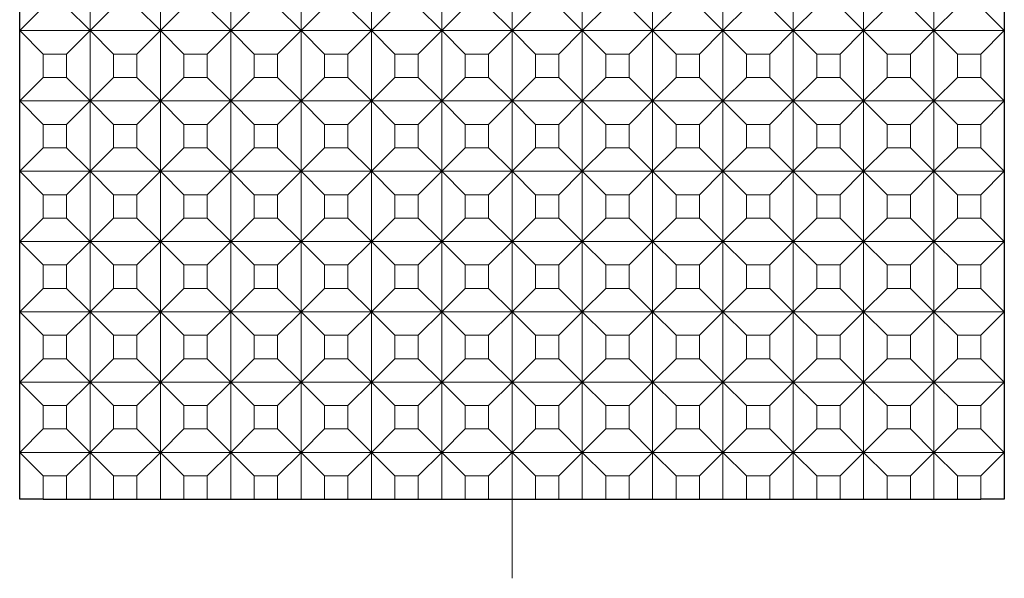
# Model space of a CAD drawing. Header units: millimetres. Extents: x -7 to 74.8, y -68.9 to 16.9.
# Tile 2 of 8: x 53.8 to 74.8, y -68.9 to -57. Entities that reach past the tile are written whole.
import ezdxf

# ---------------------------------------------------------------- set-up
doc = ezdxf.new("R2010")
doc.units = ezdxf.units.MM
doc.linetypes.add('CENTER2', pattern=[28.575, 19.05, -3.175, 3.175, -3.175])
for name, color, linetype, lineweight in [('CL', 1, 'CENTER2', 15), ('G', 3, 'Continuous', 18), ('W', 7, 'Continuous', 30)]:
    doc.layers.add(name, color=color, linetype=linetype, lineweight=lineweight)

msp = doc.modelspace()

# ---------------------------------------------------------------- linework, layer by layer
at = {"layer": 'CL', "ltscale": 0.3}
msp.add_line((64.3138, -21.5971), (64.3138, -68.937), dxfattribs=at)
at = {"layer": 'G', "ltscale": 25.4}
for p, q in [((55.3138, -55.7498), (55.3138, -57.2498)), ((56.8138, -55.7498), (56.8138, -57.2498)), ((58.3138, -55.7498), (58.3138, -57.2498)), ((59.8138, -55.7498), (59.8138, -57.2498)), ((61.3138, -55.7498), (61.3138, -57.2498)), ((62.8138, -55.7498), (62.8138, -57.2498)), ((64.3138, -55.7498), (64.3138, -57.2498)), ((65.8138, -55.7498), (65.8138, -57.2498)), ((67.3138, -55.7498), (67.3138, -57.2498)), ((68.8138, -55.7498), (68.8138, -57.2498)), ((70.3138, -55.7498), (70.3138, -57.2498)), ((71.8138, -55.7498), (71.8138, -57.2498)), ((73.3138, -55.7498), (73.3138, -57.2498)), ((54.3138, -56.7498), (53.8138, -57.2498)), ((55.3138, -57.2498), (54.8138, -56.7498)), ((55.8138, -56.7498), (55.3138, -57.2498)), ((56.8138, -57.2498), (56.3138, -56.7498)), ((57.3138, -56.7498), (56.8138, -57.2498)), ((58.3138, -57.2498), (57.8138, -56.7498)), ((58.8138, -56.7498), (58.3138, -57.2498)), ((59.8138, -57.2498), (59.3138, -56.7498)), ((60.3138, -56.7498), (59.8138, -57.2498)), ((61.3138, -57.2498), (60.8138, -56.7498)), ((61.8138, -56.7498), (61.3138, -57.2498)), ((62.8138, -57.2498), (62.3138, -56.7498)), ((63.3138, -56.7498), (62.8138, -57.2498)), ((64.3138, -57.2498), (63.8138, -56.7498)), ((64.8138, -56.7498), (64.3138, -57.2498)), ((65.8138, -57.2498), (65.3138, -56.7498)), ((66.3138, -56.7498), (65.8138, -57.2498)), ((67.3138, -57.2498), (66.8138, -56.7498)), ((67.8138, -56.7498), (67.3138, -57.2498)), ((68.8138, -57.2498), (68.3138, -56.7498)), ((69.3138, -56.7498), (68.8138, -57.2498)), ((70.3138, -57.2498), (69.8138, -56.7498)), ((70.8138, -56.7498), (70.3138, -57.2498)), ((71.8138, -57.2498), (71.3138, -56.7498)), ((72.3138, -56.7498), (71.8138, -57.2498)), ((73.3138, -57.2498), (72.8138, -56.7498)), ((73.8138, -56.7498), (73.3138, -57.2498)), ((74.8138, -57.2498), (74.3138, -56.7498)), ((53.8138, -57.2498), (54.3138, -57.7498)), ((55.3138, -57.2498), (53.8138, -57.2498)), ((54.8138, -57.7498), (55.3138, -57.2498)), ((56.8138, -57.2498), (55.3138, -57.2498)), ((55.3138, -57.2498), (55.3138, -58.7498)), ((55.3138, -57.2498), (55.8138, -57.7498)), ((56.3138, -57.7498), (56.8138, -57.2498)), ((58.3138, -57.2498), (56.8138, -57.2498)), ((56.8138, -57.2498), (56.8138, -58.7498)), ((56.8138, -57.2498), (57.3138, -57.7498)), ((57.8138, -57.7498), (58.3138, -57.2498)), ((59.8138, -57.2498), (58.3138, -57.2498)), ((58.3138, -57.2498), (58.3138, -58.7498)), ((58.3138, -57.2498), (58.8138, -57.7498)), ((59.3138, -57.7498), (59.8138, -57.2498)), ((61.3138, -57.2498), (59.8138, -57.2498)), ((59.8138, -57.2498), (59.8138, -58.7498)), ((59.8138, -57.2498), (60.3138, -57.7498)), ((60.8138, -57.7498), (61.3138, -57.2498)), ((62.8138, -57.2498), (61.3138, -57.2498)), ((61.3138, -57.2498), (61.3138, -58.7498)), ((61.3138, -57.2498), (61.8138, -57.7498)), ((62.3138, -57.7498), (62.8138, -57.2498)), ((64.3138, -57.2498), (62.8138, -57.2498)), ((62.8138, -57.2498), (62.8138, -58.7498)), ((62.8138, -57.2498), (63.3138, -57.7498)), ((63.8138, -57.7498), (64.3138, -57.2498)), ((65.8138, -57.2498), (64.3138, -57.2498)), ((64.3138, -57.2498), (64.3138, -58.7498)), ((64.3138, -57.2498), (64.8138, -57.7498)), ((65.3138, -57.7498), (65.8138, -57.2498)), ((67.3138, -57.2498), (65.8138, -57.2498)), ((65.8138, -57.2498), (65.8138, -58.7498)), ((65.8138, -57.2498), (66.3138, -57.7498)), ((66.8138, -57.7498), (67.3138, -57.2498)), ((68.8138, -57.2498), (67.3138, -57.2498)), ((67.3138, -57.2498), (67.3138, -58.7498)), ((67.3138, -57.2498), (67.8138, -57.7498)), ((68.3138, -57.7498), (68.8138, -57.2498)), ((70.3138, -57.2498), (68.8138, -57.2498)), ((68.8138, -57.2498), (68.8138, -58.7498)), ((68.8138, -57.2498), (69.3138, -57.7498)), ((69.8138, -57.7498), (70.3138, -57.2498)), ((71.8138, -57.2498), (70.3138, -57.2498)), ((70.3138, -57.2498), (70.3138, -58.7498)), ((70.3138, -57.2498), (70.8138, -57.7498)), ((71.3138, -57.7498), (71.8138, -57.2498)), ((73.3138, -57.2498), (71.8138, -57.2498)), ((71.8138, -57.2498), (71.8138, -58.7498)), ((71.8138, -57.2498), (72.3138, -57.7498)), ((72.8138, -57.7498), (73.3138, -57.2498)), ((74.8138, -57.2498), (73.3138, -57.2498)), ((73.3138, -57.2498), (73.3138, -58.7498)), ((73.3138, -57.2498), (73.8138, -57.7498)), ((74.3138, -57.7498), (74.8138, -57.2498)), ((54.3138, -57.7498), (54.3138, -58.2498)), ((54.8138, -57.7498), (54.3138, -57.7498)), ((54.8138, -57.7498), (54.8138, -58.2498)), ((56.3138, -57.7498), (55.8138, -57.7498)), ((55.8138, -57.7498), (55.8138, -58.2498)), ((56.3138, -57.7498), (56.3138, -58.2498)), ((57.8138, -57.7498), (57.3138, -57.7498)), ((57.3138, -57.7498), (57.3138, -58.2498)), ((57.8138, -57.7498), (57.8138, -58.2498)), ((59.3138, -57.7498), (58.8138, -57.7498)), ((58.8138, -57.7498), (58.8138, -58.2498)), ((59.3138, -57.7498), (59.3138, -58.2498)), ((60.8138, -57.7498), (60.3138, -57.7498)), ((60.3138, -57.7498), (60.3138, -58.2498)), ((60.8138, -57.7498), (60.8138, -58.2498)), ((62.3138, -57.7498), (61.8138, -57.7498)), ((61.8138, -57.7498), (61.8138, -58.2498)), ((62.3138, -57.7498), (62.3138, -58.2498)), ((63.8138, -57.7498), (63.3138, -57.7498)), ((63.3138, -57.7498), (63.3138, -58.2498)), ((63.8138, -57.7498), (63.8138, -58.2498)), ((65.3138, -57.7498), (64.8138, -57.7498)), ((64.8138, -57.7498), (64.8138, -58.2498)), ((65.3138, -57.7498), (65.3138, -58.2498)), ((66.8138, -57.7498), (66.3138, -57.7498)), ((66.3138, -57.7498), (66.3138, -58.2498)), ((66.8138, -57.7498), (66.8138, -58.2498)), ((68.3138, -57.7498), (67.8138, -57.7498)), ((67.8138, -57.7498), (67.8138, -58.2498)), ((68.3138, -57.7498), (68.3138, -58.2498)), ((69.8138, -57.7498), (69.3138, -57.7498)), ((69.3138, -57.7498), (69.3138, -58.2498)), ((69.8138, -57.7498), (69.8138, -58.2498)), ((71.3138, -57.7498), (70.8138, -57.7498)), ((70.8138, -57.7498), (70.8138, -58.2498)), ((71.3138, -57.7498), (71.3138, -58.2498)), ((72.8138, -57.7498), (72.3138, -57.7498)), ((72.3138, -57.7498), (72.3138, -58.2498)), ((72.8138, -57.7498), (72.8138, -58.2498)), ((74.3138, -57.7498), (73.8138, -57.7498)), ((73.8138, -57.7498), (73.8138, -58.2498)), ((74.3138, -58.2498), (74.3138, -57.7498)), ((54.3138, -58.2498), (53.8138, -58.7498)), ((54.8138, -58.2498), (54.3138, -58.2498)), ((55.3138, -58.7498), (54.8138, -58.2498)), ((55.8138, -58.2498), (55.3138, -58.7498)), ((56.3138, -58.2498), (55.8138, -58.2498)), ((56.8138, -58.7498), (56.3138, -58.2498)), ((57.3138, -58.2498), (56.8138, -58.7498)), ((57.8138, -58.2498), (57.3138, -58.2498)), ((58.3138, -58.7498), (57.8138, -58.2498)), ((58.8138, -58.2498), (58.3138, -58.7498)), ((59.3138, -58.2498), (58.8138, -58.2498)), ((59.8138, -58.7498), (59.3138, -58.2498)), ((60.3138, -58.2498), (59.8138, -58.7498)), ((60.8138, -58.2498), (60.3138, -58.2498)), ((61.3138, -58.7498), (60.8138, -58.2498)), ((61.8138, -58.2498), (61.3138, -58.7498)), ((62.3138, -58.2498), (61.8138, -58.2498)), ((62.8138, -58.7498), (62.3138, -58.2498)), ((63.3138, -58.2498), (62.8138, -58.7498)), ((63.8138, -58.2498), (63.3138, -58.2498)), ((64.3138, -58.7498), (63.8138, -58.2498)), ((64.8138, -58.2498), (64.3138, -58.7498)), ((65.3138, -58.2498), (64.8138, -58.2498)), ((65.8138, -58.7498), (65.3138, -58.2498)), ((66.3138, -58.2498), (65.8138, -58.7498)), ((66.8138, -58.2498), (66.3138, -58.2498)), ((67.3138, -58.7498), (66.8138, -58.2498)), ((67.8138, -58.2498), (67.3138, -58.7498)), ((68.3138, -58.2498), (67.8138, -58.2498)), ((68.8138, -58.7498), (68.3138, -58.2498)), ((69.3138, -58.2498), (68.8138, -58.7498)), ((69.8138, -58.2498), (69.3138, -58.2498)), ((70.3138, -58.7498), (69.8138, -58.2498)), ((70.8138, -58.2498), (70.3138, -58.7498)), ((71.3138, -58.2498), (70.8138, -58.2498)), ((71.8138, -58.7498), (71.3138, -58.2498)), ((72.3138, -58.2498), (71.8138, -58.7498)), ((72.8138, -58.2498), (72.3138, -58.2498)), ((73.3138, -58.7498), (72.8138, -58.2498)), ((73.8138, -58.2498), (73.3138, -58.7498)), ((74.3138, -58.2498), (73.8138, -58.2498)), ((74.8138, -58.7498), (74.3138, -58.2498)), ((53.8138, -58.7498), (54.3138, -59.2498)), ((55.3138, -58.7498), (53.8138, -58.7498)), ((54.8138, -59.2498), (55.3138, -58.7498)), ((56.8138, -58.7498), (55.3138, -58.7498)), ((55.3138, -58.7498), (55.3138, -60.2498)), ((55.3138, -58.7498), (55.8138, -59.2498)), ((56.3138, -59.2498), (56.8138, -58.7498)), ((58.3138, -58.7498), (56.8138, -58.7498)), ((56.8138, -58.7498), (56.8138, -60.2498)), ((56.8138, -58.7498), (57.3138, -59.2498)), ((57.8138, -59.2498), (58.3138, -58.7498)), ((59.8138, -58.7498), (58.3138, -58.7498)), ((58.3138, -58.7498), (58.3138, -60.2498)), ((58.3138, -58.7498), (58.8138, -59.2498)), ((59.3138, -59.2498), (59.8138, -58.7498)), ((61.3138, -58.7498), (59.8138, -58.7498)), ((59.8138, -58.7498), (59.8138, -60.2498)), ((59.8138, -58.7498), (60.3138, -59.2498)), ((60.8138, -59.2498), (61.3138, -58.7498)), ((62.8138, -58.7498), (61.3138, -58.7498)), ((61.3138, -58.7498), (61.3138, -60.2498)), ((61.3138, -58.7498), (61.8138, -59.2498)), ((62.3138, -59.2498), (62.8138, -58.7498)), ((64.3138, -58.7498), (62.8138, -58.7498)), ((62.8138, -58.7498), (62.8138, -60.2498)), ((62.8138, -58.7498), (63.3138, -59.2498)), ((63.8138, -59.2498), (64.3138, -58.7498)), ((65.8138, -58.7498), (64.3138, -58.7498)), ((64.3138, -58.7498), (64.3138, -60.2498)), ((64.3138, -58.7498), (64.8138, -59.2498)), ((65.3138, -59.2498), (65.8138, -58.7498)), ((67.3138, -58.7498), (65.8138, -58.7498)), ((65.8138, -58.7498), (65.8138, -60.2498)), ((65.8138, -58.7498), (66.3138, -59.2498)), ((66.8138, -59.2498), (67.3138, -58.7498)), ((68.8138, -58.7498), (67.3138, -58.7498)), ((67.3138, -58.7498), (67.3138, -60.2498)), ((67.3138, -58.7498), (67.8138, -59.2498)), ((68.3138, -59.2498), (68.8138, -58.7498)), ((70.3138, -58.7498), (68.8138, -58.7498)), ((68.8138, -58.7498), (68.8138, -60.2498)), ((68.8138, -58.7498), (69.3138, -59.2498)), ((69.8138, -59.2498), (70.3138, -58.7498)), ((71.8138, -58.7498), (70.3138, -58.7498)), ((70.3138, -58.7498), (70.3138, -60.2498)), ((70.3138, -58.7498), (70.8138, -59.2498)), ((71.3138, -59.2498), (71.8138, -58.7498)), ((73.3138, -58.7498), (71.8138, -58.7498)), ((71.8138, -58.7498), (71.8138, -60.2498)), ((71.8138, -58.7498), (72.3138, -59.2498)), ((72.8138, -59.2498), (73.3138, -58.7498)), ((74.8138, -58.7498), (73.3138, -58.7498)), ((73.3138, -58.7498), (73.3138, -60.2498)), ((73.3138, -58.7498), (73.8138, -59.2498)), ((74.3138, -59.2498), (74.8138, -58.7498)), ((54.3138, -59.2498), (54.3138, -59.7498)), ((54.8138, -59.2498), (54.3138, -59.2498)), ((54.8138, -59.2498), (54.8138, -59.7498)), ((56.3138, -59.2498), (55.8138, -59.2498)), ((55.8138, -59.2498), (55.8138, -59.7498)), ((56.3138, -59.2498), (56.3138, -59.7498)), ((57.8138, -59.2498), (57.3138, -59.2498)), ((57.3138, -59.2498), (57.3138, -59.7498)), ((57.8138, -59.2498), (57.8138, -59.7498)), ((59.3138, -59.2498), (58.8138, -59.2498)), ((58.8138, -59.2498), (58.8138, -59.7498)), ((59.3138, -59.2498), (59.3138, -59.7498)), ((60.8138, -59.2498), (60.3138, -59.2498)), ((60.3138, -59.2498), (60.3138, -59.7498)), ((60.8138, -59.2498), (60.8138, -59.7498)), ((62.3138, -59.2498), (61.8138, -59.2498)), ((61.8138, -59.2498), (61.8138, -59.7498)), ((62.3138, -59.2498), (62.3138, -59.7498)), ((63.8138, -59.2498), (63.3138, -59.2498)), ((63.3138, -59.2498), (63.3138, -59.7498)), ((63.8138, -59.2498), (63.8138, -59.7498)), ((65.3138, -59.2498), (64.8138, -59.2498)), ((64.8138, -59.2498), (64.8138, -59.7498)), ((65.3138, -59.2498), (65.3138, -59.7498)), ((66.8138, -59.2498), (66.3138, -59.2498)), ((66.3138, -59.2498), (66.3138, -59.7498)), ((66.8138, -59.2498), (66.8138, -59.7498)), ((68.3138, -59.2498), (67.8138, -59.2498)), ((67.8138, -59.2498), (67.8138, -59.7498)), ((68.3138, -59.2498), (68.3138, -59.7498)), ((69.8138, -59.2498), (69.3138, -59.2498)), ((69.3138, -59.2498), (69.3138, -59.7498)), ((69.8138, -59.2498), (69.8138, -59.7498)), ((71.3138, -59.2498), (70.8138, -59.2498)), ((70.8138, -59.2498), (70.8138, -59.7498)), ((71.3138, -59.2498), (71.3138, -59.7498)), ((72.8138, -59.2498), (72.3138, -59.2498)), ((72.3138, -59.2498), (72.3138, -59.7498)), ((72.8138, -59.2498), (72.8138, -59.7498)), ((74.3138, -59.2498), (73.8138, -59.2498)), ((73.8138, -59.2498), (73.8138, -59.7498)), ((74.3138, -59.7498), (74.3138, -59.2498)), ((54.3138, -59.7498), (53.8138, -60.2498)), ((54.8138, -59.7498), (54.3138, -59.7498)), ((55.3138, -60.2498), (54.8138, -59.7498)), ((55.8138, -59.7498), (55.3138, -60.2498)), ((56.3138, -59.7498), (55.8138, -59.7498)), ((56.8138, -60.2498), (56.3138, -59.7498)), ((57.3138, -59.7498), (56.8138, -60.2498)), ((57.8138, -59.7498), (57.3138, -59.7498)), ((58.3138, -60.2498), (57.8138, -59.7498)), ((58.8138, -59.7498), (58.3138, -60.2498)), ((59.3138, -59.7498), (58.8138, -59.7498)), ((59.8138, -60.2498), (59.3138, -59.7498)), ((60.3138, -59.7498), (59.8138, -60.2498)), ((60.8138, -59.7498), (60.3138, -59.7498)), ((61.3138, -60.2498), (60.8138, -59.7498)), ((61.8138, -59.7498), (61.3138, -60.2498)), ((62.3138, -59.7498), (61.8138, -59.7498)), ((62.8138, -60.2498), (62.3138, -59.7498)), ((63.3138, -59.7498), (62.8138, -60.2498)), ((63.8138, -59.7498), (63.3138, -59.7498)), ((64.3138, -60.2498), (63.8138, -59.7498)), ((64.8138, -59.7498), (64.3138, -60.2498)), ((65.3138, -59.7498), (64.8138, -59.7498)), ((65.8138, -60.2498), (65.3138, -59.7498)), ((66.3138, -59.7498), (65.8138, -60.2498)), ((66.8138, -59.7498), (66.3138, -59.7498)), ((67.3138, -60.2498), (66.8138, -59.7498)), ((67.8138, -59.7498), (67.3138, -60.2498)), ((68.3138, -59.7498), (67.8138, -59.7498)), ((68.8138, -60.2498), (68.3138, -59.7498)), ((69.3138, -59.7498), (68.8138, -60.2498)), ((69.8138, -59.7498), (69.3138, -59.7498)), ((70.3138, -60.2498), (69.8138, -59.7498)), ((70.8138, -59.7498), (70.3138, -60.2498)), ((71.3138, -59.7498), (70.8138, -59.7498)), ((71.8138, -60.2498), (71.3138, -59.7498)), ((72.3138, -59.7498), (71.8138, -60.2498)), ((72.8138, -59.7498), (72.3138, -59.7498)), ((73.3138, -60.2498), (72.8138, -59.7498)), ((73.8138, -59.7498), (73.3138, -60.2498)), ((74.3138, -59.7498), (73.8138, -59.7498)), ((74.8138, -60.2498), (74.3138, -59.7498)), ((53.8138, -60.2498), (54.3138, -60.7498)), ((55.3138, -60.2498), (53.8138, -60.2498)), ((54.8138, -60.7498), (55.3138, -60.2498)), ((56.8138, -60.2498), (55.3138, -60.2498)), ((55.3138, -60.2498), (55.3138, -61.7498)), ((55.3138, -60.2498), (55.8138, -60.7498)), ((56.3138, -60.7498), (56.8138, -60.2498)), ((58.3138, -60.2498), (56.8138, -60.2498)), ((56.8138, -60.2498), (56.8138, -61.7498)), ((56.8138, -60.2498), (57.3138, -60.7498)), ((57.8138, -60.7498), (58.3138, -60.2498)), ((59.8138, -60.2498), (58.3138, -60.2498)), ((58.3138, -60.2498), (58.3138, -61.7498)), ((58.3138, -60.2498), (58.8138, -60.7498)), ((59.3138, -60.7498), (59.8138, -60.2498)), ((61.3138, -60.2498), (59.8138, -60.2498)), ((59.8138, -60.2498), (59.8138, -61.7498)), ((59.8138, -60.2498), (60.3138, -60.7498)), ((60.8138, -60.7498), (61.3138, -60.2498)), ((62.8138, -60.2498), (61.3138, -60.2498)), ((61.3138, -60.2498), (61.3138, -61.7498)), ((61.3138, -60.2498), (61.8138, -60.7498)), ((62.3138, -60.7498), (62.8138, -60.2498)), ((64.3138, -60.2498), (62.8138, -60.2498)), ((62.8138, -60.2498), (62.8138, -61.7498)), ((62.8138, -60.2498), (63.3138, -60.7498)), ((63.8138, -60.7498), (64.3138, -60.2498)), ((65.8138, -60.2498), (64.3138, -60.2498)), ((64.3138, -60.2498), (64.3138, -61.7498)), ((64.3138, -60.2498), (64.8138, -60.7498)), ((65.3138, -60.7498), (65.8138, -60.2498)), ((67.3138, -60.2498), (65.8138, -60.2498)), ((65.8138, -60.2498), (65.8138, -61.7498)), ((65.8138, -60.2498), (66.3138, -60.7498)), ((66.8138, -60.7498), (67.3138, -60.2498)), ((68.8138, -60.2498), (67.3138, -60.2498)), ((67.3138, -60.2498), (67.3138, -61.7498)), ((67.3138, -60.2498), (67.8138, -60.7498)), ((68.3138, -60.7498), (68.8138, -60.2498)), ((70.3138, -60.2498), (68.8138, -60.2498)), ((68.8138, -60.2498), (68.8138, -61.7498)), ((68.8138, -60.2498), (69.3138, -60.7498)), ((69.8138, -60.7498), (70.3138, -60.2498)), ((71.8138, -60.2498), (70.3138, -60.2498)), ((70.3138, -60.2498), (70.3138, -61.7498)), ((70.3138, -60.2498), (70.8138, -60.7498)), ((71.3138, -60.7498), (71.8138, -60.2498)), ((73.3138, -60.2498), (71.8138, -60.2498)), ((71.8138, -60.2498), (71.8138, -61.7498)), ((71.8138, -60.2498), (72.3138, -60.7498)), ((72.8138, -60.7498), (73.3138, -60.2498)), ((74.8138, -60.2498), (73.3138, -60.2498)), ((73.3138, -60.2498), (73.3138, -61.7498)), ((73.3138, -60.2498), (73.8138, -60.7498)), ((74.3138, -60.7498), (74.8138, -60.2498)), ((54.3138, -60.7498), (54.3138, -61.2498)), ((54.8138, -60.7498), (54.3138, -60.7498)), ((54.8138, -60.7498), (54.8138, -61.2498)), ((56.3138, -60.7498), (55.8138, -60.7498)), ((55.8138, -60.7498), (55.8138, -61.2498)), ((56.3138, -60.7498), (56.3138, -61.2498)), ((57.8138, -60.7498), (57.3138, -60.7498)), ((57.3138, -60.7498), (57.3138, -61.2498)), ((57.8138, -60.7498), (57.8138, -61.2498)), ((59.3138, -60.7498), (58.8138, -60.7498)), ((58.8138, -60.7498), (58.8138, -61.2498)), ((59.3138, -60.7498), (59.3138, -61.2498)), ((60.8138, -60.7498), (60.3138, -60.7498)), ((60.3138, -60.7498), (60.3138, -61.2498)), ((60.8138, -60.7498), (60.8138, -61.2498)), ((62.3138, -60.7498), (61.8138, -60.7498)), ((61.8138, -60.7498), (61.8138, -61.2498)), ((62.3138, -60.7498), (62.3138, -61.2498)), ((63.8138, -60.7498), (63.3138, -60.7498)), ((63.3138, -60.7498), (63.3138, -61.2498)), ((63.8138, -60.7498), (63.8138, -61.2498)), ((65.3138, -60.7498), (64.8138, -60.7498)), ((64.8138, -60.7498), (64.8138, -61.2498)), ((65.3138, -60.7498), (65.3138, -61.2498)), ((66.8138, -60.7498), (66.3138, -60.7498)), ((66.3138, -60.7498), (66.3138, -61.2498)), ((66.8138, -60.7498), (66.8138, -61.2498)), ((68.3138, -60.7498), (67.8138, -60.7498)), ((67.8138, -60.7498), (67.8138, -61.2498)), ((68.3138, -60.7498), (68.3138, -61.2498)), ((69.8138, -60.7498), (69.3138, -60.7498)), ((69.3138, -60.7498), (69.3138, -61.2498)), ((69.8138, -60.7498), (69.8138, -61.2498)), ((71.3138, -60.7498), (70.8138, -60.7498)), ((70.8138, -60.7498), (70.8138, -61.2498)), ((71.3138, -60.7498), (71.3138, -61.2498)), ((72.8138, -60.7498), (72.3138, -60.7498)), ((72.3138, -60.7498), (72.3138, -61.2498)), ((72.8138, -60.7498), (72.8138, -61.2498)), ((74.3138, -60.7498), (73.8138, -60.7498)), ((73.8138, -60.7498), (73.8138, -61.2498)), ((74.3138, -61.2498), (74.3138, -60.7498)), ((54.3138, -61.2498), (53.8138, -61.7498)), ((54.8138, -61.2498), (54.3138, -61.2498)), ((55.3138, -61.7498), (54.8138, -61.2498)), ((55.8138, -61.2498), (55.3138, -61.7498)), ((56.3138, -61.2498), (55.8138, -61.2498)), ((56.8138, -61.7498), (56.3138, -61.2498)), ((57.3138, -61.2498), (56.8138, -61.7498)), ((57.8138, -61.2498), (57.3138, -61.2498)), ((58.3138, -61.7498), (57.8138, -61.2498)), ((58.8138, -61.2498), (58.3138, -61.7498)), ((59.3138, -61.2498), (58.8138, -61.2498)), ((59.8138, -61.7498), (59.3138, -61.2498)), ((60.3138, -61.2498), (59.8138, -61.7498)), ((60.8138, -61.2498), (60.3138, -61.2498)), ((61.3138, -61.7498), (60.8138, -61.2498)), ((61.8138, -61.2498), (61.3138, -61.7498)), ((62.3138, -61.2498), (61.8138, -61.2498)), ((62.8138, -61.7498), (62.3138, -61.2498)), ((63.3138, -61.2498), (62.8138, -61.7498)), ((63.8138, -61.2498), (63.3138, -61.2498)), ((64.3138, -61.7498), (63.8138, -61.2498)), ((64.8138, -61.2498), (64.3138, -61.7498)), ((65.3138, -61.2498), (64.8138, -61.2498)), ((65.8138, -61.7498), (65.3138, -61.2498)), ((66.3138, -61.2498), (65.8138, -61.7498)), ((66.8138, -61.2498), (66.3138, -61.2498)), ((67.3138, -61.7498), (66.8138, -61.2498)), ((67.8138, -61.2498), (67.3138, -61.7498)), ((68.3138, -61.2498), (67.8138, -61.2498)), ((68.8138, -61.7498), (68.3138, -61.2498)), ((69.3138, -61.2498), (68.8138, -61.7498)), ((69.8138, -61.2498), (69.3138, -61.2498)), ((70.3138, -61.7498), (69.8138, -61.2498)), ((70.8138, -61.2498), (70.3138, -61.7498)), ((71.3138, -61.2498), (70.8138, -61.2498)), ((71.8138, -61.7498), (71.3138, -61.2498)), ((72.3138, -61.2498), (71.8138, -61.7498)), ((72.8138, -61.2498), (72.3138, -61.2498)), ((73.3138, -61.7498), (72.8138, -61.2498)), ((73.8138, -61.2498), (73.3138, -61.7498)), ((74.3138, -61.2498), (73.8138, -61.2498)), ((74.8138, -61.7498), (74.3138, -61.2498)), ((53.8138, -61.7498), (54.3138, -62.2498)), ((55.3138, -61.7498), (53.8138, -61.7498)), ((54.8138, -62.2498), (55.3138, -61.7498)), ((56.8138, -61.7498), (55.3138, -61.7498)), ((55.3138, -61.7498), (55.3138, -63.2498)), ((55.3138, -61.7498), (55.8138, -62.2498)), ((56.3138, -62.2498), (56.8138, -61.7498)), ((58.3138, -61.7498), (56.8138, -61.7498)), ((56.8138, -61.7498), (56.8138, -63.2498)), ((56.8138, -61.7498), (57.3138, -62.2498)), ((57.8138, -62.2498), (58.3138, -61.7498)), ((59.8138, -61.7498), (58.3138, -61.7498)), ((58.3138, -61.7498), (58.3138, -63.2498)), ((58.3138, -61.7498), (58.8138, -62.2498)), ((59.3138, -62.2498), (59.8138, -61.7498)), ((61.3138, -61.7498), (59.8138, -61.7498)), ((59.8138, -61.7498), (59.8138, -63.2498)), ((59.8138, -61.7498), (60.3138, -62.2498)), ((60.8138, -62.2498), (61.3138, -61.7498)), ((62.8138, -61.7498), (61.3138, -61.7498)), ((61.3138, -61.7498), (61.3138, -63.2498)), ((61.3138, -61.7498), (61.8138, -62.2498)), ((62.3138, -62.2498), (62.8138, -61.7498)), ((64.3138, -61.7498), (62.8138, -61.7498)), ((62.8138, -61.7498), (62.8138, -63.2498)), ((62.8138, -61.7498), (63.3138, -62.2498)), ((63.8138, -62.2498), (64.3138, -61.7498)), ((65.8138, -61.7498), (64.3138, -61.7498)), ((64.3138, -61.7498), (64.3138, -63.2498)), ((64.3138, -61.7498), (64.8138, -62.2498)), ((65.3138, -62.2498), (65.8138, -61.7498)), ((67.3138, -61.7498), (65.8138, -61.7498)), ((65.8138, -61.7498), (65.8138, -63.2498)), ((65.8138, -61.7498), (66.3138, -62.2498)), ((66.8138, -62.2498), (67.3138, -61.7498)), ((68.8138, -61.7498), (67.3138, -61.7498)), ((67.3138, -61.7498), (67.3138, -63.2498)), ((67.3138, -61.7498), (67.8138, -62.2498)), ((68.3138, -62.2498), (68.8138, -61.7498)), ((70.3138, -61.7498), (68.8138, -61.7498)), ((68.8138, -61.7498), (68.8138, -63.2498)), ((68.8138, -61.7498), (69.3138, -62.2498)), ((69.8138, -62.2498), (70.3138, -61.7498)), ((71.8138, -61.7498), (70.3138, -61.7498)), ((70.3138, -61.7498), (70.3138, -63.2498)), ((70.3138, -61.7498), (70.8138, -62.2498)), ((71.3138, -62.2498), (71.8138, -61.7498)), ((73.3138, -61.7498), (71.8138, -61.7498)), ((71.8138, -61.7498), (71.8138, -63.2498)), ((71.8138, -61.7498), (72.3138, -62.2498)), ((72.8138, -62.2498), (73.3138, -61.7498)), ((74.8138, -61.7498), (73.3138, -61.7498)), ((73.3138, -61.7498), (73.3138, -63.2498)), ((73.3138, -61.7498), (73.8138, -62.2498)), ((74.3138, -62.2498), (74.8138, -61.7498)), ((54.3138, -62.2498), (54.3138, -62.7498)), ((54.8138, -62.2498), (54.3138, -62.2498)), ((54.8138, -62.2498), (54.8138, -62.7498)), ((56.3138, -62.2498), (55.8138, -62.2498)), ((55.8138, -62.2498), (55.8138, -62.7498)), ((56.3138, -62.2498), (56.3138, -62.7498)), ((57.8138, -62.2498), (57.3138, -62.2498)), ((57.3138, -62.2498), (57.3138, -62.7498)), ((57.8138, -62.2498), (57.8138, -62.7498)), ((59.3138, -62.2498), (58.8138, -62.2498)), ((58.8138, -62.2498), (58.8138, -62.7498)), ((59.3138, -62.2498), (59.3138, -62.7498)), ((60.8138, -62.2498), (60.3138, -62.2498)), ((60.3138, -62.2498), (60.3138, -62.7498)), ((60.8138, -62.2498), (60.8138, -62.7498)), ((62.3138, -62.2498), (61.8138, -62.2498)), ((61.8138, -62.2498), (61.8138, -62.7498)), ((62.3138, -62.2498), (62.3138, -62.7498)), ((63.8138, -62.2498), (63.3138, -62.2498)), ((63.3138, -62.2498), (63.3138, -62.7498)), ((63.8138, -62.2498), (63.8138, -62.7498)), ((65.3138, -62.2498), (64.8138, -62.2498)), ((64.8138, -62.2498), (64.8138, -62.7498)), ((65.3138, -62.2498), (65.3138, -62.7498)), ((66.8138, -62.2498), (66.3138, -62.2498)), ((66.3138, -62.2498), (66.3138, -62.7498)), ((66.8138, -62.2498), (66.8138, -62.7498)), ((68.3138, -62.2498), (67.8138, -62.2498)), ((67.8138, -62.2498), (67.8138, -62.7498)), ((68.3138, -62.2498), (68.3138, -62.7498)), ((69.8138, -62.2498), (69.3138, -62.2498)), ((69.3138, -62.2498), (69.3138, -62.7498)), ((69.8138, -62.2498), (69.8138, -62.7498)), ((71.3138, -62.2498), (70.8138, -62.2498)), ((70.8138, -62.2498), (70.8138, -62.7498)), ((71.3138, -62.2498), (71.3138, -62.7498)), ((72.8138, -62.2498), (72.3138, -62.2498)), ((72.3138, -62.2498), (72.3138, -62.7498)), ((72.8138, -62.2498), (72.8138, -62.7498)), ((74.3138, -62.2498), (73.8138, -62.2498)), ((73.8138, -62.2498), (73.8138, -62.7498)), ((74.3138, -62.7498), (74.3138, -62.2498)), ((54.3138, -62.7498), (53.8138, -63.2498)), ((54.8138, -62.7498), (54.3138, -62.7498)), ((55.3138, -63.2498), (54.8138, -62.7498)), ((55.8138, -62.7498), (55.3138, -63.2498)), ((56.3138, -62.7498), (55.8138, -62.7498)), ((56.8138, -63.2498), (56.3138, -62.7498)), ((57.3138, -62.7498), (56.8138, -63.2498)), ((57.8138, -62.7498), (57.3138, -62.7498)), ((58.3138, -63.2498), (57.8138, -62.7498)), ((58.8138, -62.7498), (58.3138, -63.2498)), ((59.3138, -62.7498), (58.8138, -62.7498)), ((59.8138, -63.2498), (59.3138, -62.7498)), ((60.3138, -62.7498), (59.8138, -63.2498)), ((60.8138, -62.7498), (60.3138, -62.7498)), ((61.3138, -63.2498), (60.8138, -62.7498)), ((61.8138, -62.7498), (61.3138, -63.2498)), ((62.3138, -62.7498), (61.8138, -62.7498)), ((62.8138, -63.2498), (62.3138, -62.7498)), ((63.3138, -62.7498), (62.8138, -63.2498)), ((63.8138, -62.7498), (63.3138, -62.7498)), ((64.3138, -63.2498), (63.8138, -62.7498)), ((64.8138, -62.7498), (64.3138, -63.2498)), ((65.3138, -62.7498), (64.8138, -62.7498)), ((65.8138, -63.2498), (65.3138, -62.7498)), ((66.3138, -62.7498), (65.8138, -63.2498)), ((66.8138, -62.7498), (66.3138, -62.7498)), ((67.3138, -63.2498), (66.8138, -62.7498)), ((67.8138, -62.7498), (67.3138, -63.2498)), ((68.3138, -62.7498), (67.8138, -62.7498)), ((68.8138, -63.2498), (68.3138, -62.7498)), ((69.3138, -62.7498), (68.8138, -63.2498)), ((69.8138, -62.7498), (69.3138, -62.7498)), ((70.3138, -63.2498), (69.8138, -62.7498)), ((70.8138, -62.7498), (70.3138, -63.2498)), ((71.3138, -62.7498), (70.8138, -62.7498)), ((71.8138, -63.2498), (71.3138, -62.7498)), ((72.3138, -62.7498), (71.8138, -63.2498)), ((72.8138, -62.7498), (72.3138, -62.7498)), ((73.3138, -63.2498), (72.8138, -62.7498)), ((73.8138, -62.7498), (73.3138, -63.2498)), ((74.3138, -62.7498), (73.8138, -62.7498)), ((74.8138, -63.2498), (74.3138, -62.7498)), ((53.8138, -63.2498), (54.3138, -63.7498)), ((55.3138, -63.2498), (53.8138, -63.2498)), ((54.8138, -63.7498), (55.3138, -63.2498)), ((56.8138, -63.2498), (55.3138, -63.2498)), ((55.3138, -63.2498), (55.3138, -64.7498)), ((55.3138, -63.2498), (55.8138, -63.7498)), ((56.3138, -63.7498), (56.8138, -63.2498)), ((58.3138, -63.2498), (56.8138, -63.2498)), ((56.8138, -63.2498), (56.8138, -64.7498)), ((56.8138, -63.2498), (57.3138, -63.7498)), ((57.8138, -63.7498), (58.3138, -63.2498)), ((59.8138, -63.2498), (58.3138, -63.2498)), ((58.3138, -63.2498), (58.3138, -64.7498)), ((58.3138, -63.2498), (58.8138, -63.7498)), ((59.3138, -63.7498), (59.8138, -63.2498)), ((61.3138, -63.2498), (59.8138, -63.2498)), ((59.8138, -63.2498), (59.8138, -64.7498)), ((59.8138, -63.2498), (60.3138, -63.7498)), ((60.8138, -63.7498), (61.3138, -63.2498)), ((62.8138, -63.2498), (61.3138, -63.2498)), ((61.3138, -63.2498), (61.3138, -64.7498)), ((61.3138, -63.2498), (61.8138, -63.7498)), ((62.3138, -63.7498), (62.8138, -63.2498)), ((64.3138, -63.2498), (62.8138, -63.2498)), ((62.8138, -63.2498), (62.8138, -64.7498)), ((62.8138, -63.2498), (63.3138, -63.7498)), ((63.8138, -63.7498), (64.3138, -63.2498)), ((65.8138, -63.2498), (64.3138, -63.2498)), ((64.3138, -63.2498), (64.3138, -64.7498)), ((64.3138, -63.2498), (64.8138, -63.7498)), ((65.3138, -63.7498), (65.8138, -63.2498)), ((67.3138, -63.2498), (65.8138, -63.2498)), ((65.8138, -63.2498), (65.8138, -64.7498)), ((65.8138, -63.2498), (66.3138, -63.7498)), ((66.8138, -63.7498), (67.3138, -63.2498)), ((68.8138, -63.2498), (67.3138, -63.2498)), ((67.3138, -63.2498), (67.3138, -64.7498)), ((67.3138, -63.2498), (67.8138, -63.7498)), ((68.3138, -63.7498), (68.8138, -63.2498)), ((70.3138, -63.2498), (68.8138, -63.2498)), ((68.8138, -63.2498), (68.8138, -64.7498)), ((68.8138, -63.2498), (69.3138, -63.7498)), ((69.8138, -63.7498), (70.3138, -63.2498)), ((71.8138, -63.2498), (70.3138, -63.2498)), ((70.3138, -63.2498), (70.3138, -64.7498)), ((70.3138, -63.2498), (70.8138, -63.7498)), ((71.3138, -63.7498), (71.8138, -63.2498)), ((73.3138, -63.2498), (71.8138, -63.2498)), ((71.8138, -63.2498), (71.8138, -64.7498)), ((71.8138, -63.2498), (72.3138, -63.7498)), ((72.8138, -63.7498), (73.3138, -63.2498)), ((74.8138, -63.2498), (73.3138, -63.2498)), ((73.3138, -63.2498), (73.3138, -64.7498)), ((73.3138, -63.2498), (73.8138, -63.7498)), ((74.3138, -63.7498), (74.8138, -63.2498)), ((54.3138, -63.7498), (54.3138, -64.2498)), ((54.8138, -63.7498), (54.3138, -63.7498)), ((54.8138, -63.7498), (54.8138, -64.2498)), ((56.3138, -63.7498), (55.8138, -63.7498)), ((55.8138, -63.7498), (55.8138, -64.2498)), ((56.3138, -63.7498), (56.3138, -64.2498)), ((57.8138, -63.7498), (57.3138, -63.7498)), ((57.3138, -63.7498), (57.3138, -64.2498)), ((57.8138, -63.7498), (57.8138, -64.2498)), ((59.3138, -63.7498), (58.8138, -63.7498)), ((58.8138, -63.7498), (58.8138, -64.2498)), ((59.3138, -63.7498), (59.3138, -64.2498)), ((60.8138, -63.7498), (60.3138, -63.7498)), ((60.3138, -63.7498), (60.3138, -64.2498)), ((60.8138, -63.7498), (60.8138, -64.2498)), ((62.3138, -63.7498), (61.8138, -63.7498)), ((61.8138, -63.7498), (61.8138, -64.2498)), ((62.3138, -63.7498), (62.3138, -64.2498)), ((63.8138, -63.7498), (63.3138, -63.7498)), ((63.3138, -63.7498), (63.3138, -64.2498)), ((63.8138, -63.7498), (63.8138, -64.2498)), ((65.3138, -63.7498), (64.8138, -63.7498)), ((64.8138, -63.7498), (64.8138, -64.2498)), ((65.3138, -63.7498), (65.3138, -64.2498)), ((66.8138, -63.7498), (66.3138, -63.7498)), ((66.3138, -63.7498), (66.3138, -64.2498)), ((66.8138, -63.7498), (66.8138, -64.2498)), ((68.3138, -63.7498), (67.8138, -63.7498)), ((67.8138, -63.7498), (67.8138, -64.2498)), ((68.3138, -63.7498), (68.3138, -64.2498)), ((69.8138, -63.7498), (69.3138, -63.7498)), ((69.3138, -63.7498), (69.3138, -64.2498)), ((69.8138, -63.7498), (69.8138, -64.2498)), ((71.3138, -63.7498), (70.8138, -63.7498)), ((70.8138, -63.7498), (70.8138, -64.2498)), ((71.3138, -63.7498), (71.3138, -64.2498)), ((72.8138, -63.7498), (72.3138, -63.7498)), ((72.3138, -63.7498), (72.3138, -64.2498)), ((72.8138, -63.7498), (72.8138, -64.2498)), ((74.3138, -63.7498), (73.8138, -63.7498)), ((73.8138, -63.7498), (73.8138, -64.2498)), ((74.3138, -64.2498), (74.3138, -63.7498)), ((54.3138, -64.2498), (53.8138, -64.7498)), ((54.8138, -64.2498), (54.3138, -64.2498)), ((55.3138, -64.7498), (54.8138, -64.2498)), ((55.8138, -64.2498), (55.3138, -64.7498)), ((56.3138, -64.2498), (55.8138, -64.2498)), ((56.8138, -64.7498), (56.3138, -64.2498)), ((57.3138, -64.2498), (56.8138, -64.7498)), ((57.8138, -64.2498), (57.3138, -64.2498)), ((58.3138, -64.7498), (57.8138, -64.2498)), ((58.8138, -64.2498), (58.3138, -64.7498)), ((59.3138, -64.2498), (58.8138, -64.2498)), ((59.8138, -64.7498), (59.3138, -64.2498)), ((60.3138, -64.2498), (59.8138, -64.7498)), ((60.8138, -64.2498), (60.3138, -64.2498)), ((61.3138, -64.7498), (60.8138, -64.2498)), ((61.8138, -64.2498), (61.3138, -64.7498)), ((62.3138, -64.2498), (61.8138, -64.2498)), ((62.8138, -64.7498), (62.3138, -64.2498)), ((63.3138, -64.2498), (62.8138, -64.7498)), ((63.8138, -64.2498), (63.3138, -64.2498)), ((64.3138, -64.7498), (63.8138, -64.2498)), ((64.8138, -64.2498), (64.3138, -64.7498)), ((65.3138, -64.2498), (64.8138, -64.2498)), ((65.8138, -64.7498), (65.3138, -64.2498)), ((66.3138, -64.2498), (65.8138, -64.7498)), ((66.8138, -64.2498), (66.3138, -64.2498)), ((67.3138, -64.7498), (66.8138, -64.2498)), ((67.8138, -64.2498), (67.3138, -64.7498)), ((68.3138, -64.2498), (67.8138, -64.2498)), ((68.8138, -64.7498), (68.3138, -64.2498)), ((69.3138, -64.2498), (68.8138, -64.7498)), ((69.8138, -64.2498), (69.3138, -64.2498)), ((70.3138, -64.7498), (69.8138, -64.2498)), ((70.8138, -64.2498), (70.3138, -64.7498)), ((71.3138, -64.2498), (70.8138, -64.2498)), ((71.8138, -64.7498), (71.3138, -64.2498)), ((72.3138, -64.2498), (71.8138, -64.7498)), ((72.8138, -64.2498), (72.3138, -64.2498)), ((73.3138, -64.7498), (72.8138, -64.2498)), ((73.8138, -64.2498), (73.3138, -64.7498)), ((74.3138, -64.2498), (73.8138, -64.2498)), ((74.8138, -64.7498), (74.3138, -64.2498)), ((53.8138, -64.7498), (54.3138, -65.2498)), ((55.3138, -64.7498), (53.8138, -64.7498)), ((54.8138, -65.2498), (55.3138, -64.7498)), ((56.8138, -64.7498), (55.3138, -64.7498)), ((55.3138, -64.7498), (55.3138, -66.2498)), ((55.3138, -64.7498), (55.8138, -65.2498)), ((56.3138, -65.2498), (56.8138, -64.7498)), ((58.3138, -64.7498), (56.8138, -64.7498)), ((56.8138, -64.7498), (56.8138, -66.2498)), ((56.8138, -64.7498), (57.3138, -65.2498)), ((57.8138, -65.2498), (58.3138, -64.7498)), ((59.8138, -64.7498), (58.3138, -64.7498)), ((58.3138, -64.7498), (58.3138, -66.2498)), ((58.3138, -64.7498), (58.8138, -65.2498)), ((59.3138, -65.2498), (59.8138, -64.7498)), ((61.3138, -64.7498), (59.8138, -64.7498)), ((59.8138, -64.7498), (59.8138, -66.2498)), ((59.8138, -64.7498), (60.3138, -65.2498)), ((60.8138, -65.2498), (61.3138, -64.7498)), ((62.8138, -64.7498), (61.3138, -64.7498)), ((61.3138, -64.7498), (61.3138, -66.2498)), ((61.3138, -64.7498), (61.8138, -65.2498)), ((62.3138, -65.2498), (62.8138, -64.7498)), ((64.3138, -64.7498), (62.8138, -64.7498)), ((62.8138, -64.7498), (62.8138, -66.2498)), ((62.8138, -64.7498), (63.3138, -65.2498)), ((63.8138, -65.2498), (64.3138, -64.7498)), ((65.8138, -64.7498), (64.3138, -64.7498)), ((64.3138, -64.7498), (64.3138, -66.2498)), ((64.3138, -64.7498), (64.8138, -65.2498)), ((65.3138, -65.2498), (65.8138, -64.7498)), ((67.3138, -64.7498), (65.8138, -64.7498)), ((65.8138, -64.7498), (65.8138, -66.2498)), ((65.8138, -64.7498), (66.3138, -65.2498)), ((66.8138, -65.2498), (67.3138, -64.7498)), ((68.8138, -64.7498), (67.3138, -64.7498)), ((67.3138, -64.7498), (67.3138, -66.2498)), ((67.3138, -64.7498), (67.8138, -65.2498)), ((68.3138, -65.2498), (68.8138, -64.7498)), ((70.3138, -64.7498), (68.8138, -64.7498)), ((68.8138, -64.7498), (68.8138, -66.2498)), ((68.8138, -64.7498), (69.3138, -65.2498)), ((69.8138, -65.2498), (70.3138, -64.7498)), ((71.8138, -64.7498), (70.3138, -64.7498)), ((70.3138, -64.7498), (70.3138, -66.2498)), ((70.3138, -64.7498), (70.8138, -65.2498)), ((71.3138, -65.2498), (71.8138, -64.7498)), ((73.3138, -64.7498), (71.8138, -64.7498)), ((71.8138, -64.7498), (71.8138, -66.2498)), ((71.8138, -64.7498), (72.3138, -65.2498)), ((72.8138, -65.2498), (73.3138, -64.7498)), ((74.8138, -64.7498), (73.3138, -64.7498)), ((73.3138, -64.7498), (73.3138, -66.2498)), ((73.3138, -64.7498), (73.8138, -65.2498)), ((74.3138, -65.2498), (74.8138, -64.7498)), ((54.3138, -65.2498), (54.3138, -65.7498)), ((54.8138, -65.2498), (54.3138, -65.2498)), ((54.8138, -65.2498), (54.8138, -65.7498)), ((56.3138, -65.2498), (55.8138, -65.2498)), ((55.8138, -65.2498), (55.8138, -65.7498)), ((56.3138, -65.2498), (56.3138, -65.7498)), ((57.8138, -65.2498), (57.3138, -65.2498)), ((57.3138, -65.2498), (57.3138, -65.7498)), ((57.8138, -65.2498), (57.8138, -65.7498)), ((59.3138, -65.2498), (58.8138, -65.2498)), ((58.8138, -65.2498), (58.8138, -65.7498)), ((59.3138, -65.2498), (59.3138, -65.7498)), ((60.8138, -65.2498), (60.3138, -65.2498)), ((60.3138, -65.2498), (60.3138, -65.7498)), ((60.8138, -65.2498), (60.8138, -65.7498)), ((62.3138, -65.2498), (61.8138, -65.2498)), ((61.8138, -65.2498), (61.8138, -65.7498)), ((62.3138, -65.2498), (62.3138, -65.7498)), ((63.8138, -65.2498), (63.3138, -65.2498)), ((63.3138, -65.2498), (63.3138, -65.7498)), ((63.8138, -65.2498), (63.8138, -65.7498)), ((65.3138, -65.2498), (64.8138, -65.2498)), ((64.8138, -65.2498), (64.8138, -65.7498)), ((65.3138, -65.2498), (65.3138, -65.7498)), ((66.8138, -65.2498), (66.3138, -65.2498)), ((66.3138, -65.2498), (66.3138, -65.7498)), ((66.8138, -65.2498), (66.8138, -65.7498)), ((68.3138, -65.2498), (67.8138, -65.2498)), ((67.8138, -65.2498), (67.8138, -65.7498)), ((68.3138, -65.2498), (68.3138, -65.7498)), ((69.8138, -65.2498), (69.3138, -65.2498)), ((69.3138, -65.2498), (69.3138, -65.7498)), ((69.8138, -65.2498), (69.8138, -65.7498)), ((71.3138, -65.2498), (70.8138, -65.2498)), ((70.8138, -65.2498), (70.8138, -65.7498)), ((71.3138, -65.2498), (71.3138, -65.7498)), ((72.8138, -65.2498), (72.3138, -65.2498)), ((72.3138, -65.2498), (72.3138, -65.7498)), ((72.8138, -65.2498), (72.8138, -65.7498)), ((74.3138, -65.2498), (73.8138, -65.2498)), ((73.8138, -65.2498), (73.8138, -65.7498)), ((74.3138, -65.7498), (74.3138, -65.2498)), ((54.3138, -65.7498), (53.8138, -66.2498)), ((54.8138, -65.7498), (54.3138, -65.7498)), ((55.3138, -66.2498), (54.8138, -65.7498)), ((55.8138, -65.7498), (55.3138, -66.2498)), ((56.3138, -65.7498), (55.8138, -65.7498)), ((56.8138, -66.2498), (56.3138, -65.7498)), ((57.3138, -65.7498), (56.8138, -66.2498)), ((57.8138, -65.7498), (57.3138, -65.7498)), ((58.3138, -66.2498), (57.8138, -65.7498)), ((58.8138, -65.7498), (58.3138, -66.2498)), ((59.3138, -65.7498), (58.8138, -65.7498)), ((59.8138, -66.2498), (59.3138, -65.7498)), ((60.3138, -65.7498), (59.8138, -66.2498)), ((60.8138, -65.7498), (60.3138, -65.7498)), ((61.3138, -66.2498), (60.8138, -65.7498)), ((61.8138, -65.7498), (61.3138, -66.2498)), ((62.3138, -65.7498), (61.8138, -65.7498)), ((62.8138, -66.2498), (62.3138, -65.7498)), ((63.3138, -65.7498), (62.8138, -66.2498)), ((63.8138, -65.7498), (63.3138, -65.7498)), ((64.3138, -66.2498), (63.8138, -65.7498)), ((64.8138, -65.7498), (64.3138, -66.2498)), ((65.3138, -65.7498), (64.8138, -65.7498)), ((65.8138, -66.2498), (65.3138, -65.7498)), ((66.3138, -65.7498), (65.8138, -66.2498)), ((66.8138, -65.7498), (66.3138, -65.7498)), ((67.3138, -66.2498), (66.8138, -65.7498)), ((67.8138, -65.7498), (67.3138, -66.2498)), ((68.3138, -65.7498), (67.8138, -65.7498)), ((68.8138, -66.2498), (68.3138, -65.7498)), ((69.3138, -65.7498), (68.8138, -66.2498)), ((69.8138, -65.7498), (69.3138, -65.7498)), ((70.3138, -66.2498), (69.8138, -65.7498)), ((70.8138, -65.7498), (70.3138, -66.2498)), ((71.3138, -65.7498), (70.8138, -65.7498)), ((71.8138, -66.2498), (71.3138, -65.7498)), ((72.3138, -65.7498), (71.8138, -66.2498)), ((72.8138, -65.7498), (72.3138, -65.7498)), ((73.3138, -66.2498), (72.8138, -65.7498)), ((73.8138, -65.7498), (73.3138, -66.2498)), ((74.3138, -65.7498), (73.8138, -65.7498)), ((74.8138, -66.2498), (74.3138, -65.7498)), ((53.8138, -66.2498), (54.3138, -66.7498)), ((55.3138, -66.2498), (53.8138, -66.2498)), ((54.8138, -66.7498), (55.3138, -66.2498)), ((56.8138, -66.2498), (55.3138, -66.2498)), ((55.3138, -66.2498), (55.3138, -67.2498)), ((55.3138, -66.2498), (55.8138, -66.7498)), ((56.3138, -66.7498), (56.8138, -66.2498)), ((58.3138, -66.2498), (56.8138, -66.2498)), ((56.8138, -66.2498), (56.8138, -67.2498)), ((56.8138, -66.2498), (57.3138, -66.7498)), ((57.8138, -66.7498), (58.3138, -66.2498)), ((59.8138, -66.2498), (58.3138, -66.2498)), ((58.3138, -66.2498), (58.3138, -67.2498)), ((58.3138, -66.2498), (58.8138, -66.7498)), ((59.3138, -66.7498), (59.8138, -66.2498)), ((61.3138, -66.2498), (59.8138, -66.2498)), ((59.8138, -66.2498), (59.8138, -67.2498)), ((59.8138, -66.2498), (60.3138, -66.7498)), ((60.8138, -66.7498), (61.3138, -66.2498)), ((62.8138, -66.2498), (61.3138, -66.2498)), ((61.3138, -66.2498), (61.3138, -67.2498)), ((61.3138, -66.2498), (61.8138, -66.7498)), ((62.3138, -66.7498), (62.8138, -66.2498)), ((64.3138, -66.2498), (62.8138, -66.2498)), ((62.8138, -66.2498), (62.8138, -67.2498)), ((62.8138, -66.2498), (63.3138, -66.7498)), ((63.8138, -66.7498), (64.3138, -66.2498)), ((65.8138, -66.2498), (64.3138, -66.2498)), ((64.3138, -66.2498), (64.3138, -67.2498)), ((64.3138, -66.2498), (64.8138, -66.7498)), ((65.3138, -66.7498), (65.8138, -66.2498)), ((67.3138, -66.2498), (65.8138, -66.2498)), ((65.8138, -66.2498), (65.8138, -67.2498)), ((65.8138, -66.2498), (66.3138, -66.7498)), ((66.8138, -66.7498), (67.3138, -66.2498)), ((68.8138, -66.2498), (67.3138, -66.2498)), ((67.3138, -66.2498), (67.3138, -67.2498)), ((67.3138, -66.2498), (67.8138, -66.7498)), ((68.3138, -66.7498), (68.8138, -66.2498)), ((70.3138, -66.2498), (68.8138, -66.2498)), ((68.8138, -66.2498), (68.8138, -67.2498)), ((68.8138, -66.2498), (69.3138, -66.7498)), ((69.8138, -66.7498), (70.3138, -66.2498)), ((71.8138, -66.2498), (70.3138, -66.2498)), ((70.3138, -66.2498), (70.3138, -67.2498)), ((70.3138, -66.2498), (70.8138, -66.7498)), ((71.3138, -66.7498), (71.8138, -66.2498)), ((73.3138, -66.2498), (71.8138, -66.2498)), ((71.8138, -66.2498), (71.8138, -67.2498)), ((71.8138, -66.2498), (72.3138, -66.7498)), ((72.8138, -66.7498), (73.3138, -66.2498)), ((74.8138, -66.2498), (73.3138, -66.2498)), ((73.3138, -66.2498), (73.8138, -66.7498)), ((73.3138, -66.2498), (73.3138, -67.2498)), ((74.3138, -66.7498), (74.8138, -66.2498)), ((54.3138, -66.7498), (54.3138, -67.2498)), ((54.8138, -66.7498), (54.3138, -66.7498)), ((54.8138, -66.7498), (54.8138, -67.2498)), ((56.3138, -66.7498), (55.8138, -66.7498)), ((55.8138, -66.7498), (55.8138, -67.2498)), ((56.3138, -66.7498), (56.3138, -67.2498)), ((57.8138, -66.7498), (57.3138, -66.7498)), ((57.3138, -66.7498), (57.3138, -67.2498)), ((57.8138, -66.7498), (57.8138, -67.2498)), ((59.3138, -66.7498), (58.8138, -66.7498)), ((58.8138, -66.7498), (58.8138, -67.2498)), ((59.3138, -66.7498), (59.3138, -67.2498)), ((60.8138, -66.7498), (60.3138, -66.7498)), ((60.3138, -66.7498), (60.3138, -67.2498)), ((60.8138, -66.7498), (60.8138, -67.2498)), ((62.3138, -66.7498), (61.8138, -66.7498)), ((61.8138, -66.7498), (61.8138, -67.2498)), ((62.3138, -66.7498), (62.3138, -67.2498)), ((63.8138, -66.7498), (63.3138, -66.7498)), ((63.3138, -66.7498), (63.3138, -67.2498)), ((63.8138, -66.7498), (63.8138, -67.2498)), ((65.3138, -66.7498), (64.8138, -66.7498)), ((64.8138, -66.7498), (64.8138, -67.2498)), ((65.3138, -66.7498), (65.3138, -67.2498)), ((66.8138, -66.7498), (66.3138, -66.7498)), ((66.3138, -66.7498), (66.3138, -67.2498)), ((66.8138, -66.7498), (66.8138, -67.2498)), ((68.3138, -66.7498), (67.8138, -66.7498)), ((67.8138, -66.7498), (67.8138, -67.2498)), ((68.3138, -66.7498), (68.3138, -67.2498)), ((69.8138, -66.7498), (69.3138, -66.7498)), ((69.3138, -66.7498), (69.3138, -67.2498)), ((69.8138, -66.7498), (69.8138, -67.2498)), ((71.3138, -66.7498), (70.8138, -66.7498)), ((70.8138, -66.7498), (70.8138, -67.2498)), ((71.3138, -66.7498), (71.3138, -67.2498)), ((72.8138, -66.7498), (72.3138, -66.7498)), ((72.3138, -66.7498), (72.3138, -67.2498)), ((72.8138, -66.7498), (72.8138, -67.2498)), ((74.3138, -66.7498), (73.8138, -66.7498)), ((73.8138, -66.7498), (73.8138, -67.2498)), ((74.3138, -67.2498), (74.3138, -66.7498))]:
    msp.add_line(p, q, dxfattribs=at)
at = {"layer": 'W', "ltscale": 25.4}
for p, q in [((53.8138, -57.2498), (53.8138, -55.7498)), ((74.8138, -55.7498), (74.8138, -57.2498)), ((53.8138, -58.7498), (53.8138, -57.2498)), ((74.8138, -57.2498), (74.8138, -58.7498)), ((53.8138, -60.2498), (53.8138, -58.7498)), ((74.8138, -58.7498), (74.8138, -60.2498)), ((53.8138, -61.7498), (53.8138, -60.2498)), ((74.8138, -60.2498), (74.8138, -61.7498)), ((53.8138, -63.2498), (53.8138, -61.7498)), ((74.8138, -61.7498), (74.8138, -63.2498)), ((53.8138, -64.7498), (53.8138, -63.2498)), ((74.8138, -63.2498), (74.8138, -64.7498)), ((53.8138, -66.2498), (53.8138, -64.7498)), ((74.8138, -64.7498), (74.8138, -66.2498)), ((53.8138, -67.2498), (53.8138, -66.2498)), ((74.8138, -66.2498), (74.8138, -67.2498)), ((54.3138, -67.2498), (53.8138, -67.2498)), ((54.3138, -67.2498), (54.8138, -67.2498)), ((54.8138, -67.2498), (55.3138, -67.2498)), ((55.3138, -67.2498), (55.8138, -67.2498)), ((55.8138, -67.2498), (56.3138, -67.2498)), ((56.3138, -67.2498), (56.8138, -67.2498)), ((56.8138, -67.2498), (57.3138, -67.2498)), ((57.3138, -67.2498), (57.8138, -67.2498)), ((57.8138, -67.2498), (58.3138, -67.2498)), ((58.3138, -67.2498), (58.8138, -67.2498)), ((58.8138, -67.2498), (59.3138, -67.2498)), ((59.3138, -67.2498), (59.8138, -67.2498)), ((59.8138, -67.2498), (60.3138, -67.2498)), ((60.3138, -67.2498), (60.8138, -67.2498)), ((60.8138, -67.2498), (61.3138, -67.2498)), ((61.3138, -67.2498), (61.8138, -67.2498)), ((61.8138, -67.2498), (62.3138, -67.2498)), ((62.3138, -67.2498), (62.8138, -67.2498)), ((62.8138, -67.2498), (63.3138, -67.2498)), ((63.3138, -67.2498), (63.8138, -67.2498)), ((63.8138, -67.2498), (64.3138, -67.2498)), ((64.3138, -67.2498), (64.8138, -67.2498)), ((64.8138, -67.2498), (65.3138, -67.2498)), ((65.3138, -67.2498), (65.8138, -67.2498)), ((65.8138, -67.2498), (66.3138, -67.2498)), ((66.3138, -67.2498), (66.8138, -67.2498)), ((66.8138, -67.2498), (67.3138, -67.2498)), ((67.3138, -67.2498), (67.8138, -67.2498)), ((67.8138, -67.2498), (68.3138, -67.2498)), ((68.3138, -67.2498), (68.8138, -67.2498)), ((68.8138, -67.2498), (69.3138, -67.2498)), ((69.3138, -67.2498), (69.8138, -67.2498)), ((69.8138, -67.2498), (70.3138, -67.2498)), ((70.3138, -67.2498), (70.8138, -67.2498)), ((70.8138, -67.2498), (71.3138, -67.2498)), ((71.3138, -67.2498), (71.8138, -67.2498)), ((71.8138, -67.2498), (72.3138, -67.2498)), ((72.3138, -67.2498), (72.8138, -67.2498)), ((72.8138, -67.2498), (73.3138, -67.2498)), ((73.3138, -67.2498), (73.8138, -67.2498)), ((73.8138, -67.2498), (74.3138, -67.2498)), ((74.8138, -67.2498), (74.3138, -67.2498))]:
    msp.add_line(p, q, dxfattribs=at)

doc.saveas('drawing.dxf')
